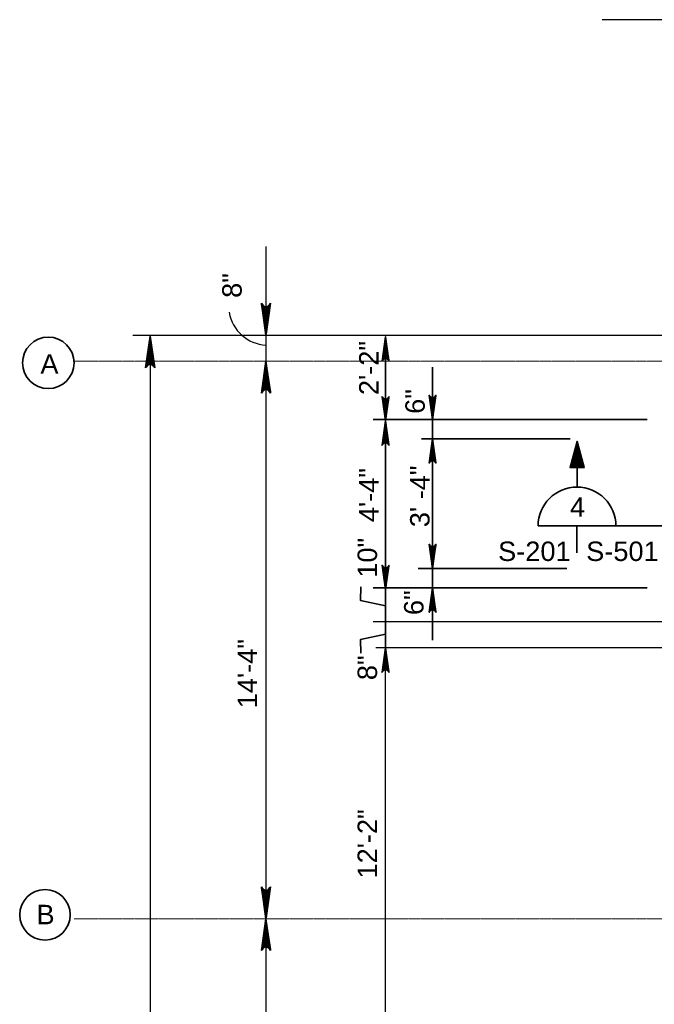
# Model space of a CAD drawing. Extents: x 325 to 1619, y 1797 to 2746.
# Tile 5 of 11: x 325 to 521, y 2366 to 2670. Entities that reach past the tile are written whole.
import ezdxf

# ---------------------------------------------------------------- set-up
doc = ezdxf.new("R2010")
doc.units = 0
doc.header["$LTSCALE"] = 0.075
doc.header["$MEASUREMENT"] = 0
doc.linetypes.add('DGN Style 7', pattern=[0.701274, 0.315574, -0.140255, 0.105191, -0.140255])
for name, color, linetype, lineweight in [('S-Anno-Dims', 33, 'Continuous', 35), ('S-Anno-Symb-Sect', 4, 'Continuous', 35), ('S-COLS-CNTR', 166, 'DGN Style 7', 0), ('S-Grid-Iden', 1, 'Continuous', 35)]:
    doc.layers.add(name, color=color, linetype=linetype, lineweight=lineweight)
doc.styles.add('NOTES', font='romans.shx')
doc.styles.add('Text', font='ARIAL.TTF', dxfattribs={"height": 0.125})

# ---------------------------------------------------------------- blocks, each defined once
blk = doc.blocks.new('LARROW')
at = {"color": 0, "linetype": 'ByBlock', "lineweight": -2, "flags": 128}
blk.add_lwpolyline([(-4.93, 0.71), (0, 0), (-4.92, -0.71), (-4.77, -0.59), (-4.55, -0.38), (-4.44, -0.19), (-4.42, 0), (-4.46, 0.21), (-4.57, 0.41), (-4.79, 0.61), (-4.93, 0.71), (-0.15, 0.01), (-4.76, -0.67), (-4.62, -0.56), (-4.39, -0.34), (-4.32, -0.06), (-4.37, 0.22), (-4.5, 0.41), (-4.67, 0.57), (-4.78, 0.65), (-0.41, 0.01), (-4.56, -0.59), (-4.41, -0.49), (-4.33, -0.37), (-4.25, -0.21), (-4.21, 0.01), (-4.23, 0.19), (-4.32, 0.33), (-4.5, 0.44), (-4.61, 0.58), (-0.71, 0.01), (-4.33, -0.5), (-4.17, -0.3), (-4.12, -0.06), (-4.14, 0.22), (-4.45, 0.51), (-1.05, 0.02), (-4.12, -0.41), (-4.07, -0.26), (-3.98, -0.04), (-4.04, 0.21), (-4.28, 0.43), (-1.36, 0.02), (-4.01, -0.31), (-3.92, -0.14), (-3.88, 0.04), (-4.07, 0.33), (-1.73, 0.02), (-3.85, -0.24), (-3.79, -0.11), (-3.77, 0.04), (-3.92, 0.25), (-2.17, 0.02), (-3.71, -0.15), (-3.67, 0.05), (-3.81, 0.17), (-2.53, 0.02), (-3.61, -0.09), (-3.63, 0.1), (-2.9, 0.02), (-3.57, -0.03), (-3.59, 0.03), (-3.36, 0.03)], dxfattribs=at)

msp = doc.modelspace()

# ---------------------------------------------------------------- linework, layer by layer
at = {"layer": 'S-Anno-Dims', "lineweight": 30}
for p, q in [((549.90689, 2670.07204), (505.02939, 2670.07204)), ((401.36188, 2600.067), (401.36188, 2572.74638)), ((360.32188, 2572.74638), (539.18939, 2572.74638)), ((365.62188, 2572.492), (365.62188, 1972.747)), ((401.36188, 2572.74638), (401.36188, 2564.7445)), ((401.36188, 2564.7445), (401.36188, 2392.74013)), ((401.36188, 2392.74013), (401.36188, 2152.74013))]:
    msp.add_line(p, q, dxfattribs=at)
at = {"layer": 'S-Anno-Dims'}
for p, q in [((438.23718, 2572.26461), (438.23718, 2476.26461)), ((452.73283, 2562.89151), (452.73283, 2538.75313)), ((518.89566, 2546.77908), (434.41728, 2546.77908)), ((495.11862, 2540.75313), (449.30462, 2540.75313)), ((452.73283, 2540.75313), (452.73283, 2500.75313)), ((494.09589, 2500.75313), (448.28189, 2500.75313)), ((452.73283, 2478.61476), (452.73283, 2502.75313)), ((518.89566, 2494.77908), (434.41728, 2494.77908))]:
    msp.add_line(p, q, dxfattribs=at)
at = {"layer": 'S-Anno-Dims', "lineweight": 25}
for p, q in [((528.01803, 2484.26461), (434.41728, 2484.26461)), ((528.84393, 2476.26461), (435.24318, 2476.26461)), ((438.23718, 2330.74899), (438.23718, 2476.26461))]:
    msp.add_line(p, q, dxfattribs=at)
at = {"layer": 'S-Anno-Dims', "flags": 128}
for points in [[(437.1893, 2564.77961), (438.23718, 2572.26461), (439.28505, 2564.7856), (439.11137, 2565.01894), (438.79875, 2565.34802), (438.50928, 2565.50957), (438.23718, 2565.55145), (437.93034, 2565.49162), (437.6293, 2565.3181), (437.33404, 2564.98304), (437.1893, 2564.77961), (438.2256, 2572.04324), (439.21558, 2565.02493), (439.05927, 2565.24032), (438.74085, 2565.58735), (438.32981, 2565.70103), (437.91876, 2565.62325), (437.63509, 2565.41982), (437.40351, 2565.17451), (437.27614, 2565.00698), (438.2256, 2571.64834), (439.09979, 2565.34204), (438.96085, 2565.56342), (438.78138, 2565.6771), (438.54981, 2565.80274), (438.2256, 2565.86856), (437.95929, 2565.83266), (437.75087, 2565.70103), (437.58298, 2565.43178), (437.38035, 2565.25229), (438.2256, 2571.18764), (438.97243, 2565.68906), (438.67717, 2565.93437), (438.31823, 2566.00617), (437.91876, 2565.97027), (437.48456, 2565.4976), (438.20244, 2570.67308), (438.83348, 2566.00617), (438.62507, 2566.07199), (438.28928, 2566.21559), (437.93034, 2566.12584), (437.61193, 2565.75488), (438.20244, 2570.20041), (438.70033, 2566.1737), (438.4456, 2566.30533), (438.1735, 2566.36517), (437.75087, 2566.08395), (438.20244, 2569.63798), (438.58454, 2566.41901), (438.39349, 2566.50876), (438.1735, 2566.5327), (437.86666, 2566.30533), (438.20244, 2568.96786), (438.45718, 2566.62244), (438.16192, 2566.68826), (437.98245, 2566.47286), (438.20244, 2568.41741), (438.37033, 2566.77801), (438.08666, 2566.74211), (438.20244, 2567.85499), (438.2777, 2566.84382), (438.19086, 2566.81391), (438.19086, 2567.16093)], [(437.1893, 2553.77636), (438.23718, 2546.29136), (439.28505, 2553.77038), (439.11137, 2553.53704), (438.79875, 2553.20796), (438.50928, 2553.04641), (438.23718, 2553.00453), (437.93034, 2553.06436), (437.6293, 2553.23788), (437.33404, 2553.57293), (437.1893, 2553.77636), (438.2256, 2546.51274), (439.21558, 2553.53105), (439.05927, 2553.31566), (438.74085, 2552.96863), (438.32981, 2552.85495), (437.91876, 2552.93273), (437.63509, 2553.13616), (437.40351, 2553.38147), (437.27614, 2553.549), (438.2256, 2546.90764), (439.09979, 2553.21394), (438.96085, 2552.99256), (438.78138, 2552.87888), (438.54981, 2552.75323), (438.2256, 2552.68742), (437.95929, 2552.72332), (437.75087, 2552.85495), (437.58298, 2553.12419), (437.38035, 2553.30369), (438.2256, 2547.36834), (438.97243, 2552.86692), (438.67717, 2552.6216), (438.31823, 2552.54981), (437.91876, 2552.5857), (437.48456, 2553.05838), (438.20244, 2547.8829), (438.83348, 2552.54981), (438.62507, 2552.48399), (438.28928, 2552.34039), (437.93034, 2552.43014), (437.61193, 2552.8011), (438.20244, 2548.35557), (438.70033, 2552.38228), (438.4456, 2552.25064), (438.1735, 2552.19081), (437.75087, 2552.47202), (438.20244, 2548.91799), (438.58454, 2552.13696), (438.39349, 2552.04722), (438.1735, 2552.02328), (437.86666, 2552.25064), (438.20244, 2549.58811), (438.45718, 2551.93353), (438.16192, 2551.86772), (437.98245, 2552.08311), (438.20244, 2550.13857), (438.37033, 2551.77797), (438.08666, 2551.81387), (438.20244, 2550.70099), (438.2777, 2551.71216), (438.19086, 2551.74207), (438.19086, 2551.39505)], [(451.68495, 2554.23813), (452.73283, 2546.75313), (453.7807, 2554.23215), (453.60702, 2553.99881), (453.2944, 2553.66973), (453.00493, 2553.50818), (452.73283, 2553.4663), (452.42599, 2553.52613), (452.12495, 2553.69965), (451.82969, 2554.0347), (451.68495, 2554.23813), (452.72125, 2546.97451), (453.71123, 2553.99282), (453.55492, 2553.77743), (453.2365, 2553.4304), (452.82546, 2553.31672), (452.41441, 2553.3945), (452.13074, 2553.59793), (451.89916, 2553.84324), (451.7718, 2554.01077), (452.72125, 2547.36941), (453.59545, 2553.67571), (453.4565, 2553.45433), (453.27703, 2553.34065), (453.04546, 2553.215), (452.72125, 2553.14919), (452.45494, 2553.18509), (452.24652, 2553.31672), (452.07863, 2553.58596), (451.876, 2553.76546), (452.72125, 2547.83011), (453.46808, 2553.32869), (453.17282, 2553.08337), (452.81388, 2553.01158), (452.41441, 2553.04747), (451.98021, 2553.52015), (452.69809, 2548.34467), (453.32913, 2553.01158), (453.12072, 2552.94576), (452.78493, 2552.80216), (452.42599, 2552.89191), (452.10758, 2553.26287), (452.69809, 2548.81734), (453.19598, 2552.84405), (452.94125, 2552.71241), (452.66915, 2552.65258), (452.24652, 2552.93379), (452.69809, 2549.37976), (453.08019, 2552.59873), (452.88914, 2552.50899), (452.66915, 2552.48505), (452.36231, 2552.71241), (452.69809, 2550.04988), (452.95283, 2552.3953), (452.65757, 2552.32949), (452.4781, 2552.54488), (452.69809, 2550.60034), (452.86599, 2552.23974), (452.58231, 2552.27564), (452.69809, 2551.16276), (452.77336, 2552.17393), (452.68652, 2552.20384), (452.68652, 2551.85682)], [(437.1893, 2538.80636), (438.23718, 2546.29136), (439.28505, 2538.81235), (439.11137, 2539.04569), (438.79875, 2539.37477), (438.50928, 2539.53632), (438.23718, 2539.5782), (437.93034, 2539.51837), (437.6293, 2539.34485), (437.33404, 2539.00979), (437.1893, 2538.80636), (438.2256, 2546.06999), (439.21558, 2539.05168), (439.05927, 2539.26707), (438.74085, 2539.6141), (438.32981, 2539.72778), (437.91876, 2539.65), (437.63509, 2539.44657), (437.40351, 2539.20126), (437.27614, 2539.03373), (438.2256, 2545.67509), (439.09979, 2539.36879), (438.96085, 2539.59017), (438.78138, 2539.70385), (438.54981, 2539.82949), (438.2256, 2539.89531), (437.95929, 2539.85941), (437.75087, 2539.72778), (437.58298, 2539.45853), (437.38035, 2539.27904), (438.2256, 2545.21439), (438.97243, 2539.71581), (438.67717, 2539.96112), (438.31823, 2540.03292), (437.91876, 2539.99702), (437.48456, 2539.52435), (438.20244, 2544.69983), (438.83348, 2540.03292), (438.62507, 2540.09874), (438.28928, 2540.24234), (437.93034, 2540.15259), (437.61193, 2539.78163), (438.20244, 2544.22716), (438.70033, 2540.20045), (438.4456, 2540.33208), (438.1735, 2540.39192), (437.75087, 2540.1107), (438.20244, 2543.66473), (438.58454, 2540.44576), (438.39349, 2540.53551), (438.1735, 2540.55945), (437.86666, 2540.33208), (438.20244, 2542.99461), (438.45718, 2540.64919), (438.16192, 2540.71501), (437.98245, 2540.49961), (438.20244, 2542.44416), (438.37033, 2540.80476), (438.08666, 2540.76886), (438.20244, 2541.88174), (438.2777, 2540.87057), (438.19086, 2540.84066), (438.19086, 2541.18768)], [(451.68495, 2533.26813), (452.73283, 2540.75313), (453.7807, 2533.27412), (453.60702, 2533.50746), (453.2944, 2533.83654), (453.00493, 2533.99809), (452.73283, 2534.03997), (452.42599, 2533.98014), (452.12495, 2533.80662), (451.82969, 2533.47156), (451.68495, 2533.26813), (452.72125, 2540.53176), (453.71123, 2533.51345), (453.55492, 2533.72884), (453.2365, 2534.07587), (452.82546, 2534.18955), (452.41441, 2534.11177), (452.13074, 2533.90834), (451.89916, 2533.66303), (451.7718, 2533.4955), (452.72125, 2540.13686), (453.59545, 2533.83056), (453.4565, 2534.05194), (453.27703, 2534.16562), (453.04546, 2534.29126), (452.72125, 2534.35708), (452.45494, 2534.32118), (452.24652, 2534.18955), (452.07863, 2533.9203), (451.876, 2533.74081), (452.72125, 2539.67616), (453.46808, 2534.17758), (453.17282, 2534.42289), (452.81388, 2534.49469), (452.41441, 2534.45879), (451.98021, 2533.98612), (452.69809, 2539.1616), (453.32913, 2534.49469), (453.12072, 2534.56051), (452.78493, 2534.70411), (452.42599, 2534.61436), (452.10758, 2534.2434), (452.69809, 2538.68893), (453.19598, 2534.66222), (452.94125, 2534.79385), (452.66915, 2534.85369), (452.24652, 2534.57247), (452.69809, 2538.1265), (453.08019, 2534.90753), (452.88914, 2534.99728), (452.66915, 2535.02122), (452.36231, 2534.79385), (452.69809, 2537.45638), (452.95283, 2535.11096), (452.65757, 2535.17678), (452.4781, 2534.96138), (452.69809, 2536.90593), (452.86599, 2535.26653), (452.58231, 2535.23063), (452.69809, 2536.34351), (452.77336, 2535.33234), (452.68652, 2535.30243), (452.68652, 2535.64945)], [(453.7807, 2508.23813), (452.73283, 2500.75313), (451.68495, 2508.23215), (451.85864, 2507.99881), (452.17126, 2507.66973), (452.46073, 2507.50818), (452.73283, 2507.4663), (453.03967, 2507.52613), (453.34071, 2507.69965), (453.63597, 2508.0347), (453.7807, 2508.23813), (452.74441, 2500.97451), (451.75443, 2507.99282), (451.91074, 2507.77743), (452.22916, 2507.4304), (452.6402, 2507.31672), (453.05124, 2507.3945), (453.33492, 2507.59793), (453.5665, 2507.84324), (453.69386, 2508.01077), (452.74441, 2501.36941), (451.87021, 2507.67571), (452.00916, 2507.45433), (452.18863, 2507.34065), (452.4202, 2507.215), (452.74441, 2507.14919), (453.01072, 2507.18509), (453.21914, 2507.31672), (453.38703, 2507.58596), (453.58966, 2507.76546), (452.74441, 2501.83011), (451.99758, 2507.32869), (452.29284, 2507.08337), (452.65178, 2507.01158), (453.05124, 2507.04747), (453.48545, 2507.52015), (452.76757, 2502.34467), (452.13653, 2507.01158), (452.34494, 2506.94576), (452.68073, 2506.80216), (453.03967, 2506.89191), (453.35808, 2507.26287), (452.76757, 2502.81734), (452.26968, 2506.84405), (452.52441, 2506.71241), (452.79651, 2506.65258), (453.21914, 2506.93379), (452.76757, 2503.37976), (452.38547, 2506.59873), (452.57652, 2506.50899), (452.79651, 2506.48505), (453.10335, 2506.71241), (452.76757, 2504.04988), (452.51283, 2506.3953), (452.80809, 2506.32949), (452.98756, 2506.54488), (452.76757, 2504.60034), (452.59967, 2506.23974), (452.88335, 2506.27564), (452.76757, 2505.16276), (452.6923, 2506.17393), (452.77914, 2506.20384), (452.77914, 2505.85682)], [(437.1893, 2501.74961), (438.23718, 2494.26461), (439.28505, 2501.74363), (439.11137, 2501.51029), (438.79875, 2501.18121), (438.50928, 2501.01966), (438.23718, 2500.97778), (437.93034, 2501.03761), (437.6293, 2501.21113), (437.33404, 2501.54618), (437.1893, 2501.74961), (438.2256, 2494.48599), (439.21558, 2501.5043), (439.05927, 2501.28891), (438.74085, 2500.94188), (438.32981, 2500.8282), (437.91876, 2500.90598), (437.63509, 2501.10941), (437.40351, 2501.35472), (437.27614, 2501.52225), (438.2256, 2494.88089), (439.09979, 2501.18719), (438.96085, 2500.96581), (438.78138, 2500.85213), (438.54981, 2500.72648), (438.2256, 2500.66067), (437.95929, 2500.69657), (437.75087, 2500.8282), (437.58298, 2501.09744), (437.38035, 2501.27694), (438.2256, 2495.34159), (438.97243, 2500.84017), (438.67717, 2500.59485), (438.31823, 2500.52306), (437.91876, 2500.55895), (437.48456, 2501.03163), (438.20244, 2495.85615), (438.83348, 2500.52306), (438.62507, 2500.45724), (438.28928, 2500.31364), (437.93034, 2500.40339), (437.61193, 2500.77435), (438.20244, 2496.32882), (438.70033, 2500.35553), (438.4456, 2500.22389), (438.1735, 2500.16406), (437.75087, 2500.44527), (438.20244, 2496.89124), (438.58454, 2500.11021), (438.39349, 2500.02047), (438.1735, 2499.99653), (437.86666, 2500.22389), (438.20244, 2497.56136), (438.45718, 2499.90678), (438.16192, 2499.84097), (437.98245, 2500.05636), (438.20244, 2498.11182), (438.37033, 2499.75122), (438.08666, 2499.78712), (438.20244, 2498.67424), (438.2777, 2499.68541), (438.19086, 2499.71532), (438.19086, 2499.3683)], [(438.23718, 2489.2544), (430.52872, 2490.847), (430.60994, 2495.07078)], [(451.68495, 2487.26813), (452.73283, 2494.75313), (453.7807, 2487.27412), (453.60702, 2487.50746), (453.2944, 2487.83654), (453.00493, 2487.99809), (452.73283, 2488.03997), (452.42599, 2487.98014), (452.12495, 2487.80662), (451.82969, 2487.47156), (451.68495, 2487.26813), (452.72125, 2494.53176), (453.71123, 2487.51345), (453.55492, 2487.72884), (453.2365, 2488.07587), (452.82546, 2488.18955), (452.41441, 2488.11177), (452.13074, 2487.90834), (451.89916, 2487.66303), (451.7718, 2487.4955), (452.72125, 2494.13686), (453.59545, 2487.83056), (453.4565, 2488.05194), (453.27703, 2488.16562), (453.04546, 2488.29126), (452.72125, 2488.35708), (452.45494, 2488.32118), (452.24652, 2488.18955), (452.07863, 2487.9203), (451.876, 2487.74081), (452.72125, 2493.67616), (453.46808, 2488.17758), (453.17282, 2488.42289), (452.81388, 2488.49469), (452.41441, 2488.45879), (451.98021, 2487.98612), (452.69809, 2493.1616), (453.32913, 2488.49469), (453.12072, 2488.56051), (452.78493, 2488.70411), (452.42599, 2488.61436), (452.10758, 2488.2434), (452.69809, 2492.68893), (453.19598, 2488.66222), (452.94125, 2488.79385), (452.66915, 2488.85369), (452.24652, 2488.57247), (452.69809, 2492.1265), (453.08019, 2488.90753), (452.88914, 2488.99728), (452.66915, 2489.02122), (452.36231, 2488.79385), (452.69809, 2491.45638), (452.95283, 2489.11096), (452.65757, 2489.17678), (452.4781, 2488.96138), (452.69809, 2490.90593), (452.86599, 2489.26653), (452.58231, 2489.23063), (452.69809, 2490.34351), (452.77336, 2489.33234), (452.68652, 2489.30243), (452.68652, 2489.64945)], [(438.23718, 2480.49511), (430.52872, 2478.90251), (430.60994, 2474.67874)], [(437.1893, 2468.77961), (438.23718, 2476.26461), (439.28505, 2468.7856), (439.11137, 2469.01894), (438.79875, 2469.34802), (438.50928, 2469.50957), (438.23718, 2469.55145), (437.93034, 2469.49162), (437.6293, 2469.3181), (437.33404, 2468.98304), (437.1893, 2468.77961), (438.2256, 2476.04324), (439.21558, 2469.02493), (439.05927, 2469.24032), (438.74085, 2469.58735), (438.32981, 2469.70103), (437.91876, 2469.62325), (437.63509, 2469.41982), (437.40351, 2469.17451), (437.27614, 2469.00698), (438.2256, 2475.64834), (439.09979, 2469.34204), (438.96085, 2469.56342), (438.78138, 2469.6771), (438.54981, 2469.80274), (438.2256, 2469.86856), (437.95929, 2469.83266), (437.75087, 2469.70103), (437.58298, 2469.43178), (437.38035, 2469.25229), (438.2256, 2475.18764), (438.97243, 2469.68906), (438.67717, 2469.93437), (438.31823, 2470.00617), (437.91876, 2469.97027), (437.48456, 2469.4976), (438.20244, 2474.67308), (438.83348, 2470.00617), (438.62507, 2470.07199), (438.28928, 2470.21559), (437.93034, 2470.12584), (437.61193, 2469.75488), (438.20244, 2474.20041), (438.70033, 2470.1737), (438.4456, 2470.30533), (438.1735, 2470.36517), (437.75087, 2470.08395), (438.20244, 2473.63798), (438.58454, 2470.41901), (438.39349, 2470.50876), (438.1735, 2470.5327), (437.86666, 2470.30533), (438.20244, 2472.96786), (438.45718, 2470.62244), (438.16192, 2470.68826), (437.98245, 2470.47286), (438.20244, 2472.41741), (438.37033, 2470.77801), (438.08666, 2470.74211), (438.20244, 2471.85499), (438.2777, 2470.84382), (438.19086, 2470.81391), (438.19086, 2471.16093)]]:
    msp.add_lwpolyline(points, dxfattribs=at)
at = {"layer": 'S-Anno-Dims', "lineweight": 30}
msp.add_arc((402.05154, 2581.92618), 12.26248, 190.0065389, 266.7622, dxfattribs=at)
at = {"layer": 'S-Anno-Symb-Sect'}
for p, q in [((497.27903, 2538.71391), (497.27903, 2525.90141)), ((485.26466, 2513.89178), (588.80604, 2513.89178)), ((497.26466, 2513.89178), (497.26466, 2505.63578))]:
    msp.add_line(p, q, dxfattribs=at)
at = {"layer": 'S-Anno-Symb-Sect', "flags": 128}
msp.add_lwpolyline([(497.27903, 2539.99541), (495.11903, 2531.88341), (499.48703, 2531.88341), (497.27903, 2539.99541), (495.26903, 2531.96141), (499.33703, 2531.94341), (497.28503, 2539.63541), (495.46703, 2532.11141), (499.13903, 2532.04541), (497.28503, 2539.25141), (495.70703, 2532.32741), (498.88703, 2532.24341), (497.30903, 2538.80741), (495.91703, 2532.52541), (498.64703, 2532.48941), (497.32103, 2538.29741), (496.16903, 2532.72941), (498.46703, 2532.62141), (497.35103, 2537.69741), (496.43303, 2532.96341), (498.22703, 2532.84941), (497.35103, 2536.98941), (496.73303, 2533.23341), (497.93303, 2533.05341), (497.36903, 2536.34141), (497.00303, 2533.48541), (497.73503, 2533.27541), (497.40503, 2535.64541), (497.24303, 2533.60541), (497.56703, 2533.46741), (497.42303, 2534.49341)], dxfattribs=at)
at = {"layer": 'S-Anno-Symb-Sect'}
msp.add_arc((497.27906, 2513.90138), 12, 0, 180, dxfattribs=at)
at = {"layer": 'S-COLS-CNTR'}
for p, q in [((342.16188, 2564.7445), (543.87052, 2564.7445)), ((342.16188, 2392.74013), (543.87052, 2392.74013))]:
    msp.add_line(p, q, dxfattribs=at)
at = {"layer": 'S-Grid-Iden'}
for centre, radius in [((334.22082, 2564.1952), 7.94459), ((333.20997, 2393.92202), 7.80272)]:
    msp.add_circle(centre, radius, dxfattribs=at)

# ---------------------------------------------------------------- block references
at = {"layer": 'S-Anno-Dims', "lineweight": 30, "xscale": 2, "yscale": 2, "zscale": 2}
for p, rotation in [((401.36188, 2572.74638), 270), ((365.62188, 2572.492), 90), ((401.36188, 2564.7445), 90), ((401.36188, 2392.74013), 270), ((401.36188, 2392.74013), 90)]:
    msp.add_blockref('LARROW', p, dxfattribs=dict(at, rotation=rotation))

# ---------------------------------------------------------------- texts
at = {"layer": 'S-Anno-Dims', "char_height": 6, "attachment_point": 1, "style": 'NOTES'}
for s, insert, rotation, line_spacing_factor in [('\\fArial|b0|i0|c0|p39;8"', (387.86727, 2584.24638), 90, 0.755445), ('\\fArial|b0|i0|c0|p39;2\'-2"', (430.07861, 2554.27112), 89.9999985, 0.731627), ('\\fArial|b0|i0|c0|p39;6"', (444.33011, 2548.47777), 90, 0.734563), ('\\fArial|b0|i0|c0|p39;4\'-4"', (430.07861, 2515.06868), 89.9999985, 0.731627), ('\\fArial|b0|i0|c0|p39;3\' -4" ', (445.8002, 2513.51844), 90, 0.734563), ('\\fArial|b0|i0|c0|p39;10"', (429.6063, 2497.93553), 90, 0.734563), ('\\fArial|b0|i0|c0|p39;6"', (443.93378, 2486.40379), 90, 0.734563), ('\\fArial|b0|i0|c0|p39;14\'-4"', (392.63799, 2457.652), 90, 0.74942), ('\\fArial|b0|i0|c0|p39;8"', (429.6063, 2466.32856), 90, 0.731627), ('\\fArial|b0|i0|c0|p39;12\'-2"', (429.6063, 2405.13726), 90, 0.755442)]:
    msp.add_mtext(s, dxfattribs=dict(at, insert=insert, rotation=rotation, line_spacing_factor=line_spacing_factor))
at = {"layer": 'S-Anno-Symb-Sect', "char_height": 5.9999999, "attachment_point": 1, "style": 'NOTES'}
for s, insert, line_spacing_factor in [('\\fArial|b0|i0|c0|p39;4', (495.1258, 2522.75449), 0.755442), ('\\fArial|b0|i0|c0|p39;S-201', (472.94386, 2509.07978), 0.752424), ('\\fArial|b0|i0|c0|p39;S-501', (500.10266, 2509.07978), 0.752424), ('\\fArial|b0|i0|c0|p39;S-501', (500.10266, 2509.07978), 0.752424)]:
    msp.add_mtext(s, dxfattribs=dict(at, insert=insert, line_spacing_factor=line_spacing_factor))
at = {"layer": 'S-Grid-Iden', "char_height": 6, "attachment_point": 1, "line_spacing_factor": 0.734566, "style": 'Text'}
for s, insert in [('A', (331.79358, 2566.84868)), ('B', (330.58634, 2397.01322))]:
    msp.add_mtext(s, dxfattribs=dict(at, insert=insert))

doc.saveas('drawing.dxf')
